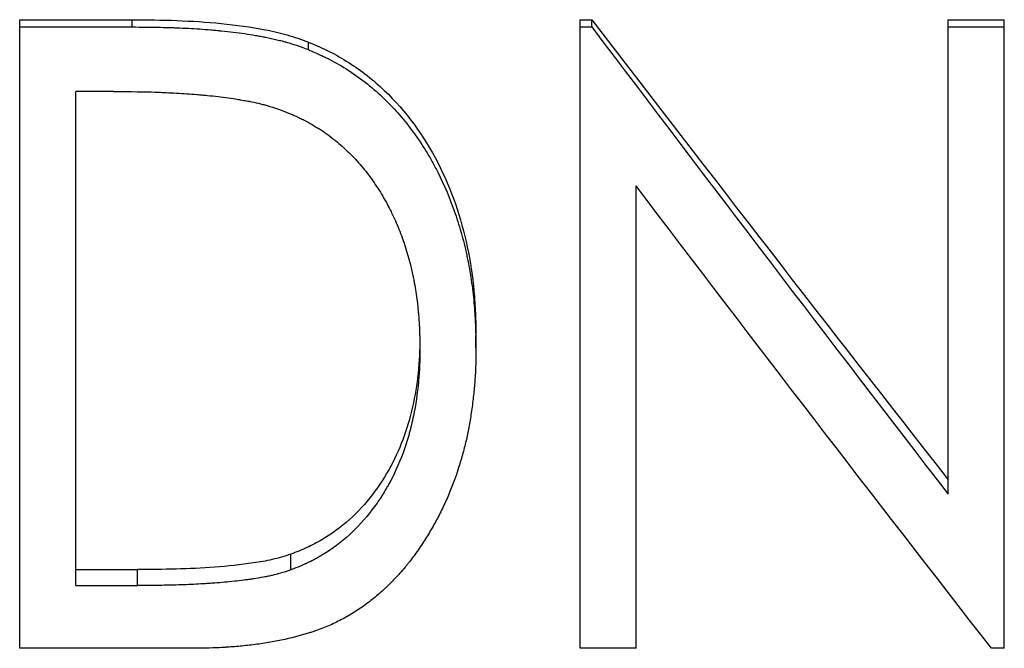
# Model space of a CAD drawing. Header units: millimetres. Extents: x -115 to 135, y -32 to 81.
# Tile 4 of 16: x -15.51 to -7.63, y -8.69 to -3.66. Entities that reach past the tile are written whole.
import ezdxf

# ---------------------------------------------------------------- set-up
doc = ezdxf.new("R2010")
doc.units = ezdxf.units.MM

msp = doc.modelspace()

# ---------------------------------------------------------------- linework, layer by layer
at = {"color": 7, "linetype": 'Continuous', "lineweight": 25}
for p, q in [((-15.5128, -8.6936), (-15.5128, -3.6584)), ((-15.5128, -3.6584), (-14.6134, -3.6584)), ((-14.6134, -3.7165), (-14.6134, -3.6584)), ((-11.0256, -8.6936), (-11.0256, -3.6584)), ((-11.0256, -3.6584), (-10.9315, -3.6584)), ((-10.9315, -3.7165), (-10.9315, -3.6584)), ((-8.0769, -7.46), (-8.0769, -3.6584)), ((-8.0769, -3.6584), (-7.6282, -3.6584)), ((-7.6282, -8.6936), (-7.6282, -3.6584)), ((-15.5128, -3.7165), (-14.6134, -3.7165)), ((-11.0256, -3.7165), (-10.9315, -3.7165)), ((-8.0769, -3.7165), (-7.6282, -3.7165)), ((-13.2011, -3.8983), (-13.2011, -3.8374)), ((-15.0641, -8.1911), (-15.0641, -4.2334)), ((-14.7616, -4.2334), (-15.0641, -4.2334)), ((-10.5769, -8.6936), (-10.5769, -4.9905)), ((-11.859, -6.2875), (-11.859, -6.1892)), ((-13.3413, -8.0661), (-13.3413, -7.9401)), ((-15.0641, -8.0631), (-14.5703, -8.0631)), ((-14.5703, -8.1911), (-14.5703, -8.0631)), ((-15.0641, -8.1911), (-14.5703, -8.1911)), ((-14.1326, -8.6936), (-15.5128, -8.6936)), ((-10.5769, -8.6936), (-11.0256, -8.6936)), ((-7.6282, -8.6936), (-7.7304, -8.6936))]:
    msp.add_line(p, q, dxfattribs=at)
for points, knots in [([(-14.6134, -3.6584), (-14.4941, -3.6595), (-14.2555, -3.6618), (-13.8983, -3.6847), (-13.6025, -3.7247), (-13.3694, -3.7766), (-13.2572, -3.8171), (-13.2011, -3.8374)], [0, 0, 0, 0, 0.250043, 0.500055, 0.75002, 0.875012, 1, 1, 1, 1]), ([(-14.6134, -3.7165), (-14.5363, -3.7171), (-14.4679, -3.718), (-14.3785, -3.7196), (-14.3508, -3.7203), (-14.3127, -3.7213), (-14.3005, -3.7217), (-14.283, -3.7222), (-14.2774, -3.7224), (-14.2691, -3.7227), (-14.2663, -3.7228), (-14.2623, -3.723), (-14.2609, -3.723), (-14.2583, -3.7231), (-14.2576, -3.7231), (-14.1917, -3.7257), (-14.1301, -3.7289), (-14.0408, -3.735), (-14.0116, -3.7372), (-13.9686, -3.7408), (-13.9544, -3.7421), (-13.9334, -3.744), (-13.9264, -3.7447), (-13.9159, -3.7457), (-13.9125, -3.746), (-13.9055, -3.7467), (-13.9027, -3.747), (-13.8327, -3.7542), (-13.7702, -3.7618), (-13.6817, -3.7746), (-13.6531, -3.7791), (-13.6114, -3.7862), (-13.5977, -3.7886), (-13.5775, -3.7923), (-13.5708, -3.7936), (-13.5609, -3.7955), (-13.5576, -3.7961), (-13.5511, -3.7974), (-13.5485, -3.7979), (-13.5129, -3.805), (-13.4825, -3.8116), (-13.439, -3.822), (-13.4248, -3.8255), (-13.4041, -3.8309), (-13.3972, -3.8328), (-13.3871, -3.8356), (-13.3838, -3.8365), (-13.3771, -3.8384), (-13.3731, -3.8395), (-13.3286, -3.8523), (-13.2722, -3.8716), (-13.2011, -3.8983)], [0, 0, 0, 0, 0.125, 0.125, 0.1875, 0.1875, 0.21875, 0.21875, 0.234375, 0.234375, 0.242188, 0.242188, 0.246094, 0.246094, 0.25, 0.25, 0.375, 0.375, 0.4375, 0.4375, 0.46875, 0.46875, 0.484375, 0.484375, 0.492188, 0.492188, 0.5, 0.5, 0.625, 0.625, 0.6875, 0.6875, 0.71875, 0.71875, 0.734375, 0.734375, 0.742188, 0.742188, 0.75, 0.75, 0.8125, 0.8125, 0.84375, 0.84375, 0.859375, 0.859375, 0.867188, 0.867188, 0.875, 0.875, 1, 1, 1, 1]), ([(-13.2011, -3.8374), (-13.1454, -3.8612), (-13.0341, -3.9089), (-12.8241, -4.0297), (-12.4899, -4.2906), (-12.1327, -4.7886), (-11.9391, -5.3604), (-11.8775, -5.7732), (-11.8622, -6.0109), (-11.8601, -6.1298), (-11.859, -6.1892)], [0, 0, 0, 0, 0.062629, 0.125241, 0.250323, 0.499707, 0.749515, 0.874728, 0.937361, 1, 1, 1, 1]), ([(-13.2011, -3.8983), (-13.1641, -3.9143), (-13.1318, -3.9287), (-13.0904, -3.9476), (-13.0778, -3.9535), (-13.0607, -3.9618), (-13.0553, -3.9644), (-13.0476, -3.9682), (-13.0451, -3.9694), (-13.0402, -3.9718), (-13.0389, -3.9725), (-12.9832, -4.0009), (-12.9301, -4.0317), (-12.7739, -4.133), (-12.6783, -4.2091), (-12.5077, -4.3747), (-12.4295, -4.465), (-12.3226, -4.6119), (-12.2887, -4.6627), (-12.2406, -4.7418), (-12.225, -4.7686), (-12.2022, -4.8096), (-12.1947, -4.8233), (-12.18, -4.8511), (-12.1723, -4.866), (-12.112, -4.985), (-12.0655, -5.0951), (-12.0063, -5.2668), (-11.9883, -5.3252), (-11.9639, -5.4143), (-11.9563, -5.4443), (-11.9454, -5.4896), (-11.9419, -5.5048), (-11.9351, -5.5353), (-11.9317, -5.5512), (-11.9164, -5.6253), (-11.9059, -5.6849), (-11.8925, -5.7747), (-11.8885, -5.8047), (-11.8813, -5.8649), (-11.878, -5.8961), (-11.8727, -5.9546), (-11.8704, -5.9843), (-11.8674, -6.0295), (-11.8665, -6.0447), (-11.8653, -6.0677), (-11.865, -6.0754), (-11.8644, -6.087), (-11.8643, -6.0908), (-11.864, -6.0966), (-11.8639, -6.0986), (-11.8638, -6.1024), (-11.8637, -6.1051), (-11.862, -6.1466), (-11.8605, -6.207), (-11.859, -6.2875)], [0, 0, 0, 0, 0.03125, 0.03125, 0.046875, 0.046875, 0.054688, 0.054688, 0.058594, 0.058594, 0.0625, 0.0625, 0.125, 0.125, 0.25, 0.25, 0.375, 0.375, 0.4375, 0.4375, 0.46875, 0.46875, 0.484375, 0.484375, 0.5, 0.5, 0.625, 0.625, 0.6875, 0.6875, 0.71875, 0.71875, 0.734375, 0.734375, 0.75, 0.75, 0.8125, 0.8125, 0.84375, 0.84375, 0.875, 0.875, 0.90625, 0.90625, 0.921875, 0.921875, 0.929688, 0.929688, 0.933594, 0.933594, 0.935547, 0.935547, 0.9375, 0.9375, 1, 1, 1, 1]), ([(-14.7616, -4.2334), (-14.6216, -4.2339), (-14.5105, -4.2356), (-14.4257, -4.2386), (-14.4209, -4.2388), (-14.4136, -4.2391), (-14.4099, -4.2392), (-14.3989, -4.2396), (-14.3917, -4.2399), (-14.3699, -4.2408), (-14.3555, -4.2414), (-14.3126, -4.2434), (-14.2844, -4.2448), (-14.2012, -4.2495), (-14.1474, -4.2531), (-14.0889, -4.2578), (-14.0807, -4.2584), (-14.0661, -4.2597), (-14.0588, -4.2603), (-14.0371, -4.2622), (-14.0227, -4.2636), (-13.98, -4.2678), (-13.9519, -4.2708), (-13.8692, -4.2807), (-13.8159, -4.2882), (-13.7612, -4.2972), (-13.7566, -4.2979), (-13.7489, -4.2992), (-13.7451, -4.2999), (-13.7337, -4.3018), (-13.7263, -4.3031), (-13.7043, -4.307), (-13.6902, -4.3096), (-13.6493, -4.3175), (-13.624, -4.3229), (-13.5948, -4.3296), (-13.5903, -4.3307), (-13.5793, -4.3334), (-13.5736, -4.3349), (-13.5559, -4.3395), (-13.5434, -4.343), (-13.5033, -4.3546), (-13.4735, -4.3638), (-13.4405, -4.3745)], [0, 0, 0, 0, 0.25, 0.25, 0.257812, 0.257812, 0.265625, 0.265625, 0.28125, 0.28125, 0.3125, 0.3125, 0.375, 0.375, 0.5, 0.5, 0.515625, 0.515625, 0.53125, 0.53125, 0.5625, 0.5625, 0.625, 0.625, 0.75, 0.75, 0.757812, 0.757812, 0.765625, 0.765625, 0.78125, 0.78125, 0.8125, 0.8125, 0.875, 0.875, 0.890625, 0.890625, 0.90625, 0.90625, 0.9375, 0.9375, 1, 1, 1, 1]), ([(-13.4405, -4.3745), (-13.3789, -4.3981), (-13.333, -4.4167), (-13.3009, -4.4311), (-13.2971, -4.4328), (-13.2915, -4.4354), (-13.2887, -4.4367), (-13.2802, -4.4407), (-13.2746, -4.4433), (-13.2578, -4.4514), (-13.2468, -4.4569), (-13.2137, -4.474), (-13.1921, -4.4859), (-13.1601, -4.5047), (-13.1484, -4.5117), (-13.1265, -4.5253), (-13.1157, -4.5321), (-13.0838, -4.5529), (-13.0631, -4.5671), (-13.0029, -4.6106), (-12.9653, -4.6409), (-12.9126, -4.6883), (-12.8938, -4.7059), (-12.8586, -4.7405), (-12.8414, -4.7583), (-12.7909, -4.8128), (-12.7587, -4.8508), (-12.7204, -4.9003), (-12.7137, -4.9091), (-12.6996, -4.9283), (-12.6926, -4.938), (-12.6718, -4.9676), (-12.6581, -4.9879), (-12.618, -5.0504), (-12.5922, -5.0944), (-12.5643, -5.1463), (-12.5618, -5.151), (-12.5563, -5.1615), (-12.5536, -5.1668), (-12.5454, -5.1827), (-12.5401, -5.1934), (-12.5244, -5.2256), (-12.5142, -5.2474), (-12.4848, -5.3135), (-12.4667, -5.3588), (-12.4165, -5.4982), (-12.3886, -5.5957), (-12.3651, -5.7043), (-12.3641, -5.7093), (-12.3617, -5.7207), (-12.3605, -5.7265), (-12.3571, -5.7438), (-12.3548, -5.7555), (-12.3483, -5.7908), (-12.3443, -5.8148), (-12.3331, -5.8881), (-12.3269, -5.9386), (-12.3205, -6.004), (-12.3194, -6.0158), (-12.3174, -6.0406), (-12.3164, -6.053), (-12.3138, -6.0899), (-12.3125, -6.1143), (-12.3113, -6.1416), (-12.3113, -6.1428), (-12.3111, -6.1471), (-12.311, -6.1494), (-12.3108, -6.1563), (-12.3106, -6.1612), (-12.3101, -6.1766), (-12.3098, -6.1879), (-12.3088, -6.2249), (-12.3083, -6.2536), (-12.3077, -6.2865)], [0, 0, 0, 0, 0.0625, 0.0625, 0.066406, 0.066406, 0.070312, 0.070312, 0.078125, 0.078125, 0.09375, 0.09375, 0.125, 0.125, 0.140625, 0.140625, 0.15625, 0.15625, 0.1875, 0.1875, 0.25, 0.25, 0.28125, 0.28125, 0.3125, 0.3125, 0.375, 0.375, 0.390625, 0.390625, 0.40625, 0.40625, 0.4375, 0.4375, 0.5, 0.5, 0.507812, 0.507812, 0.515625, 0.515625, 0.53125, 0.53125, 0.5625, 0.5625, 0.625, 0.625, 0.75, 0.75, 0.757812, 0.757812, 0.765625, 0.765625, 0.78125, 0.78125, 0.8125, 0.8125, 0.875, 0.875, 0.890625, 0.890625, 0.90625, 0.90625, 0.9375, 0.9375, 0.941406, 0.941406, 0.945312, 0.945312, 0.953125, 0.953125, 0.96875, 0.96875, 1, 1, 1, 1]), ([(-12.3077, -6.1883), (-12.3082, -6.2335), (-12.3093, -6.3239), (-12.3214, -6.5041), (-12.3552, -6.7293), (-12.4264, -6.9911), (-12.5723, -7.3207), (-12.7924, -7.6151), (-13.0509, -7.8041), (-13.2133, -7.8893), (-13.2987, -7.9231), (-13.3413, -7.9401)], [0, 0, 0, 0, 0.062604, 0.125201, 0.250357, 0.378061, 0.500586, 0.749809, 0.874828, 0.937402, 1, 1, 1, 1]), ([(-11.859, -6.2875), (-11.8594, -6.3386), (-11.8603, -6.3838), (-11.862, -6.4428), (-11.8627, -6.4611), (-11.8638, -6.4862), (-11.8642, -6.4942), (-11.8648, -6.5057), (-11.865, -6.5095), (-11.8654, -6.5149), (-11.8655, -6.5167), (-11.8657, -6.5203), (-11.8658, -6.5215), (-11.8684, -6.5606), (-11.8716, -6.5985), (-11.8776, -6.6572), (-11.8798, -6.6771), (-11.8846, -6.7174), (-11.8871, -6.737), (-11.8957, -6.8017), (-11.9019, -6.8426), (-11.9118, -6.9006), (-11.9152, -6.9195), (-11.9222, -6.956), (-11.9256, -6.973), (-11.9372, -7.0267), (-11.946, -7.0636), (-11.9609, -7.1205), (-11.9662, -7.1398), (-11.9745, -7.169), (-11.9773, -7.1788), (-11.9831, -7.1986), (-11.9863, -7.2093), (-12.0118, -7.293), (-12.038, -7.3664), (-12.0828, -7.4749), (-12.0986, -7.5108), (-12.1237, -7.5643), (-12.1323, -7.582), (-12.1499, -7.6174), (-12.1593, -7.6358), (-12.1859, -7.6861), (-12.2047, -7.7198), (-12.2345, -7.7703), (-12.2447, -7.7872), (-12.2658, -7.821), (-12.276, -7.8371), (-12.3108, -7.8905), (-12.3341, -7.9241), (-12.3689, -7.9714), (-12.3805, -7.9866), (-12.3979, -8.0087), (-12.4037, -8.016), (-12.4124, -8.0266), (-12.4153, -8.0302), (-12.4211, -8.0372), (-12.4235, -8.04), (-12.4543, -8.0765), (-12.4815, -8.107), (-12.5219, -8.1498), (-12.5353, -8.1635), (-12.5553, -8.1834), (-12.5619, -8.1899), (-12.5752, -8.2026), (-12.5811, -8.2082), (-12.6176, -8.2422), (-12.6474, -8.2681), (-12.6932, -8.3051), (-12.7086, -8.3172), (-12.7398, -8.3407), (-12.755, -8.3518), (-12.8042, -8.3863), (-12.8376, -8.4078), (-12.8884, -8.4378), (-12.9054, -8.4474), (-12.9398, -8.466), (-12.9577, -8.4751), (-13.0085, -8.4999), (-13.0438, -8.5155), (-13.0988, -8.5372), (-13.1175, -8.5442), (-13.1461, -8.5543), (-13.1557, -8.5575), (-13.1751, -8.564), (-13.1857, -8.5675), (-13.2668, -8.593), (-13.3416, -8.6124), (-13.4575, -8.6367), (-13.4968, -8.644), (-13.5568, -8.6537), (-13.5769, -8.6567), (-13.6175, -8.6623), (-13.6387, -8.6651), (-13.6983, -8.672), (-13.7378, -8.6761), (-13.797, -8.6812), (-13.8167, -8.6827), (-13.8461, -8.6848), (-13.856, -8.6854), (-13.8707, -8.6863), (-13.8756, -8.6866), (-13.8829, -8.6871), (-13.8854, -8.6872), (-13.8903, -8.6875), (-13.8935, -8.6876), (-13.9495, -8.6907), (-14.0287, -8.6926), (-14.1326, -8.6936)], [0, 0, 0, 0, 0.03125, 0.03125, 0.046875, 0.046875, 0.054688, 0.054688, 0.058594, 0.058594, 0.060547, 0.060547, 0.0625, 0.0625, 0.09375, 0.09375, 0.109375, 0.109375, 0.125, 0.125, 0.15625, 0.15625, 0.171875, 0.171875, 0.1875, 0.1875, 0.21875, 0.21875, 0.234375, 0.234375, 0.242188, 0.242188, 0.25, 0.25, 0.3125, 0.3125, 0.34375, 0.34375, 0.359375, 0.359375, 0.375, 0.375, 0.40625, 0.40625, 0.421875, 0.421875, 0.4375, 0.4375, 0.46875, 0.46875, 0.484375, 0.484375, 0.492188, 0.492188, 0.496094, 0.496094, 0.5, 0.5, 0.53125, 0.53125, 0.546875, 0.546875, 0.554688, 0.554688, 0.5625, 0.5625, 0.59375, 0.59375, 0.609375, 0.609375, 0.625, 0.625, 0.65625, 0.65625, 0.671875, 0.671875, 0.6875, 0.6875, 0.71875, 0.71875, 0.734375, 0.734375, 0.742188, 0.742188, 0.75, 0.75, 0.8125, 0.8125, 0.84375, 0.84375, 0.859375, 0.859375, 0.875, 0.875, 0.90625, 0.90625, 0.921875, 0.921875, 0.929688, 0.929688, 0.933594, 0.933594, 0.935547, 0.935547, 0.9375, 0.9375, 1, 1, 1, 1]), ([(-12.3077, -6.2865), (-12.3084, -6.3477), (-12.3094, -6.3936), (-12.3106, -6.4261), (-12.3107, -6.4299), (-12.311, -6.4357), (-12.3111, -6.4385), (-12.3115, -6.4471), (-12.3117, -6.4529), (-12.3126, -6.4701), (-12.3133, -6.4815), (-12.3156, -6.5158), (-12.3174, -6.5387), (-12.3283, -6.6527), (-12.3417, -6.7433), (-12.3646, -6.8557), (-12.3699, -6.88), (-12.3809, -6.926), (-12.3867, -6.9488), (-12.4052, -7.0163), (-12.4189, -7.0603), (-12.4643, -7.1892), (-12.5, -7.2712), (-12.5465, -7.359), (-12.5527, -7.3704), (-12.5643, -7.3912), (-12.5702, -7.4016), (-12.588, -7.4323), (-12.6002, -7.4524), (-12.6378, -7.5114), (-12.6641, -7.5492), (-12.7468, -7.6578), (-12.807, -7.7239), (-12.9373, -7.8437), (-13.0102, -7.8977), (-13.103, -7.9539), (-13.1119, -7.9591), (-13.1316, -7.9703), (-13.1416, -7.9758), (-13.172, -7.992), (-13.1929, -8.0024), (-13.217, -8.0136), (-13.2178, -8.014), (-13.2216, -8.0157), (-13.2235, -8.0165), (-13.2294, -8.0192), (-13.2336, -8.0211), (-13.2467, -8.0269), (-13.2564, -8.031), (-13.2882, -8.0445), (-13.313, -8.0547), (-13.3413, -8.0661)], [0, 0, 0, 0, 0.0625, 0.0625, 0.066406, 0.066406, 0.070312, 0.070312, 0.078125, 0.078125, 0.09375, 0.09375, 0.125, 0.125, 0.25, 0.25, 0.28125, 0.28125, 0.3125, 0.3125, 0.375, 0.375, 0.5, 0.5, 0.515625, 0.515625, 0.53125, 0.53125, 0.5625, 0.5625, 0.625, 0.625, 0.75, 0.75, 0.875, 0.875, 0.890625, 0.890625, 0.90625, 0.90625, 0.9375, 0.9375, 0.941406, 0.941406, 0.945312, 0.945312, 0.953125, 0.953125, 0.96875, 0.96875, 1, 1, 1, 1]), ([(-13.3413, -7.9401), (-13.3906, -7.9555), (-13.489, -7.9863), (-13.6934, -8.0193), (-13.9503, -8.0465), (-14.2602, -8.0609), (-14.4669, -8.0624), (-14.5703, -8.0631)], [0, 0, 0, 0, 0.124963, 0.249953, 0.499939, 0.749963, 1, 1, 1, 1]), ([(-13.3413, -8.0661), (-13.4021, -8.0862), (-13.4516, -8.1006), (-13.4947, -8.1105), (-13.5009, -8.1119), (-13.5122, -8.1143), (-13.5179, -8.1155), (-13.5356, -8.1191), (-13.5478, -8.1215), (-13.5859, -8.1284), (-13.6132, -8.1329), (-13.6497, -8.1383), (-13.6548, -8.139), (-13.6672, -8.1408), (-13.6734, -8.1417), (-13.6922, -8.1443), (-13.7047, -8.146), (-13.7426, -8.1508), (-13.768, -8.1539), (-13.8451, -8.1623), (-13.8973, -8.1671), (-13.9572, -8.1716), (-13.9626, -8.172), (-13.9747, -8.1728), (-13.9808, -8.1733), (-13.9991, -8.1745), (-14.0115, -8.1753), (-14.0488, -8.1776), (-14.0742, -8.1791), (-14.1516, -8.183), (-14.205, -8.1851), (-14.2637, -8.1869), (-14.2649, -8.1869), (-14.2696, -8.1871), (-14.272, -8.1871), (-14.2793, -8.1873), (-14.2843, -8.1875), (-14.2996, -8.1878), (-14.3102, -8.1881), (-14.3435, -8.1888), (-14.3675, -8.1892), (-14.445, -8.1902), (-14.504, -8.1908), (-14.5703, -8.1911)], [0, 0, 0, 0, 0.125, 0.125, 0.140625, 0.140625, 0.15625, 0.15625, 0.1875, 0.1875, 0.25, 0.25, 0.265625, 0.265625, 0.28125, 0.28125, 0.3125, 0.3125, 0.375, 0.375, 0.5, 0.5, 0.515625, 0.515625, 0.53125, 0.53125, 0.5625, 0.5625, 0.625, 0.625, 0.75, 0.75, 0.757812, 0.757812, 0.765625, 0.765625, 0.78125, 0.78125, 0.8125, 0.8125, 0.875, 0.875, 1, 1, 1, 1])]:
    msp.add_open_spline(points, degree=3, knots=knots, dxfattribs=at)
for points in [[(-10.9315, -3.6584), (-9.98, -4.8983), (-9.0284, -6.1295), (-8.0769, -7.3435)], [(-10.9315, -3.7165), (-9.98, -4.976), (-9.0284, -6.2268), (-8.0769, -7.46)], [(-7.7304, -8.6936), (-8.6792, -7.4767), (-9.6281, -6.2395), (-10.5769, -4.9905)]]:
    msp.add_open_spline(points, degree=3, dxfattribs=at)

doc.saveas('drawing.dxf')
